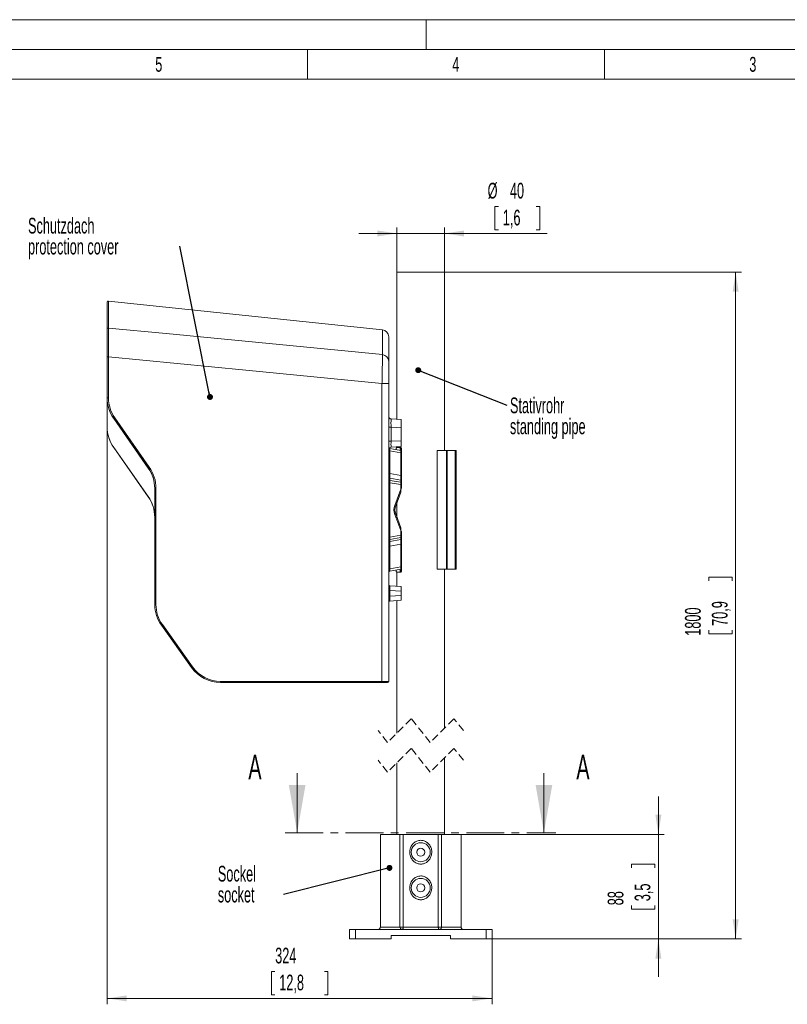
# Model space of a CAD drawing. Header units: millimetres. Extents: x 0 to 420, y 0 to 297.
# Tile 5 of 13: x 162 to 291, y 131 to 297. Entities that reach past the tile are written whole.
import ezdxf

# ---------------------------------------------------------------- set-up
doc = ezdxf.new("R2010")
doc.units = ezdxf.units.MM
doc.linetypes.add('CENTER', pattern=[10.16, 6.35, -1.27, 1.27, -1.27])
doc.linetypes.add('HIDDEN', pattern=[1.905, 1.27, -0.635])
doc.styles.add('SLDTEXTSTYLE0', font='TXT', dxfattribs={"width": 0.638186})
doc.styles.add('SLDTEXTSTYLE1', font='TXT', dxfattribs={"width": 0.605})
doc.dimstyles.new('SLDDIMSTYLE0', dxfattribs={"dimtxt": 2.568319, "dimasz": 3.3, "dimexe": 0, "dimexo": 0.0625, "dimgap": 0.64208, "dimtad": 1, "dimdec": 3, "dimlfac": 5, "dimrnd": 1e-09, "dimzin": 12, "dimdsep": 46, "dimtxsty": 'SLDTEXTSTYLE1', "dimsah": 1, "dimcen": 0.09, "dimadec": 0, "dimazin": 3, "dimtfac": 1, "dimtdec": 1, "dimtmove": 0, "dimatfit": 0, "dimfxl": 1, "dimfrac": 2, "dimtolj": 1, "dimtzin": 12, "dimarcsym": 0})
doc.dimstyles.new('SLDDIMSTYLE1', dxfattribs={"dimtxt": 2.568319, "dimasz": 3.3, "dimexe": 0, "dimexo": 0.0625, "dimgap": 0.64208, "dimtad": 1, "dimdec": 3, "dimlfac": 5, "dimrnd": 1e-09, "dimzin": 12, "dimdsep": 46, "dimtxsty": 'SLDTEXTSTYLE1', "dimsah": 1, "dimcen": 0.09, "dimadec": 0, "dimazin": 3, "dimtfac": 1, "dimtdec": 1, "dimtofl": 0, "dimtmove": 0, "dimatfit": 3, "dimfxl": 1, "dimfrac": 2, "dimtolj": 1, "dimtzin": 12, "dimarcsym": 0})
doc.dimstyles.new('SLDDIMSTYLE2', dxfattribs={"dimtxt": 2.568319, "dimasz": 3.3, "dimexe": 0, "dimexo": 0.0625, "dimgap": 0.64208, "dimtad": 1, "dimdec": 0, "dimlfac": 5, "dimrnd": 1e-09, "dimzin": 12, "dimdsep": 46, "dimtxsty": 'SLDTEXTSTYLE1', "dimsah": 1, "dimcen": 0.09, "dimadec": 0, "dimazin": 3, "dimtfac": 1, "dimtdec": 1, "dimtofl": 0, "dimtmove": 0, "dimatfit": 3, "dimfxl": 1, "dimfrac": 2, "dimtolj": 1, "dimtzin": 12, "dimarcsym": 0})
doc.dimstyles.new('SLDDIMSTYLE3', dxfattribs={"dimtxt": 0, "dimasz": 1, "dimexe": 0, "dimexo": 0.0625, "dimgap": 0, "dimtad": 0, "dimtih": 1, "dimtoh": 1, "dimdec": 0, "dimrnd": 1e-09, "dimzin": 0, "dimdsep": 46, "dimtxsty": 'Standard', "dimblk1": 'DOT', "dimblk2": 'DOT', "dimsah": 1, "dimcen": 0.09, "dimadec": 0, "dimazin": 0, "dimtfac": 1, "dimtdec": 0, "dimtofl": 0, "dimtmove": 0, "dimatfit": 3, "dimldrblk": 'DOT', "dimfxl": 1, "dimfrac": 2, "dimtolj": 1, "dimtzin": 0, "dimarcsym": 0})

# ---------------------------------------------------------------- blocks, each defined once
blk = doc.blocks.new('*D11')
at = {"color": 7, "linetype": 'Continuous', "lineweight": 0}
for p, q in [((269.08, 159.88), (269.08, 166.28)), ((235.88, 159.88), (270.08, 159.88)), ((269.08, 142.28), (269.08, 159.88)), ((264.55, 154.27), (264.55, 154.86)), ((264.55, 154.86), (268.49, 154.86)), ((268.49, 154.86), (268.49, 154.27)), ((264.55, 147.9), (264.55, 147.31)), ((268.49, 147.31), (268.49, 147.9)), ((264.55, 147.31), (268.49, 147.31)), ((241.08, 142.28), (270.08, 142.28)), ((269.08, 142.28), (269.08, 135.88))]:
    blk.add_line(p, q, dxfattribs=at)
for points in [[(269.08, 159.88), (269.58, 163.18), (268.58, 163.18)], [(269.08, 142.28), (268.58, 138.98), (269.58, 138.98)]]:
    blk.add_solid(points, dxfattribs=at)
at = {"color": 7, "linetype": 'Continuous', "lineweight": 0, "char_height": 2.646, "attachment_point": 1, "rotation": 90, "style": 'SLDTEXTSTYLE1'}
for s, insert in [('3,5', (265.08, 148.63, -37.98)), ('88', (260.55, 147.95, -37.98))]:
    blk.add_mtext(s, dxfattribs=dict(at, insert=insert))
blk = doc.blocks.new('*D12')
at = {"color": 7, "linetype": 'Continuous', "lineweight": 0}
for p, q in [((242.16, 265.55), (241.58, 265.55)), ((241.58, 265.55), (241.58, 261.61)), ((248.53, 265.55), (249.12, 265.55)), ((249.12, 265.55), (249.12, 261.61)), ((225.08, 254.52), (225.08, 262.02)), ((233.08, 254.52), (233.08, 262.02)), ((225.08, 261.02), (218.68, 261.02)), ((225.08, 261.02), (233.08, 261.02)), ((233.08, 261.02), (250.36, 261.02)), ((241.58, 261.61), (242.16, 261.61)), ((249.12, 261.61), (248.53, 261.61))]:
    blk.add_line(p, q, dxfattribs=at)
for points in [[(225.08, 261.02), (221.78, 261.52), (221.78, 260.52)], [(233.08, 261.02), (236.38, 260.52), (236.38, 261.52)]]:
    blk.add_solid(points, dxfattribs=at)
at = {"color": 7, "linetype": 'Continuous', "lineweight": 0, "char_height": 2.646, "attachment_point": 1, "style": 'SLDTEXTSTYLE1'}
for s, insert in [('%%c', (240.34, 269.55, -37.98)), ('40', (244.09, 269.55, -37.98)), ('1,6', (242.9, 265.02, -37.98))]:
    blk.add_mtext(s, dxfattribs=dict(at, insert=insert))
blk = doc.blocks.new('*D13')
at = {"color": 7, "linetype": 'Continuous', "lineweight": 0}
for p, q in [((233.08, 254.52), (283.09, 254.52)), ((282.09, 142.28), (282.09, 254.52)), ((277.56, 202.57), (277.56, 203.15)), ((277.56, 203.15), (281.5, 203.15)), ((281.5, 203.15), (281.5, 202.57)), ((277.56, 194.24), (277.56, 193.65)), ((281.5, 193.65), (281.5, 194.24)), ((277.56, 193.65), (281.5, 193.65)), ((241.08, 142.28), (283.09, 142.28))]:
    blk.add_line(p, q, dxfattribs=at)
for points in [[(282.09, 254.52), (281.59, 251.22), (282.59, 251.22)], [(282.09, 142.28), (282.59, 145.58), (281.59, 145.58)]]:
    blk.add_solid(points, dxfattribs=at)
at = {"color": 7, "linetype": 'Continuous', "lineweight": 0, "char_height": 2.646, "attachment_point": 1, "rotation": 90, "style": 'SLDTEXTSTYLE1'}
for s, insert in [('1800', (273.56, 193.31, -37.98)), ('70,9', (278.09, 194.97, -37.98))]:
    blk.add_mtext(s, dxfattribs=dict(at, insert=insert))
blk = doc.blocks.new('*D14')
at = {"color": 7, "linetype": 'Continuous', "lineweight": 0}
for p, q in [((176.3, 233.31), (176.3, 131.28)), ((241.08, 142.28), (241.08, 131.28)), ((204.53, 136.82), (203.94, 136.82)), ((203.94, 136.82), (203.94, 132.87)), ((212.86, 136.82), (213.45, 136.82)), ((213.45, 136.82), (213.45, 132.87)), ((203.94, 132.87), (204.53, 132.87)), ((213.45, 132.87), (212.86, 132.87)), ((241.08, 132.28), (176.3, 132.28))]:
    blk.add_line(p, q, dxfattribs=at)
for points in [[(176.3, 132.28), (179.6, 131.78), (179.6, 132.78)], [(241.08, 132.28), (237.78, 132.78), (237.78, 131.78)]]:
    blk.add_solid(points, dxfattribs=at)
at = {"color": 7, "linetype": 'Continuous', "lineweight": 0, "char_height": 2.646, "attachment_point": 1, "style": 'SLDTEXTSTYLE1'}
for s, insert in [('324', (204.58, 140.81, -37.98)), ('12,8', (205.26, 136.28, -37.98))]:
    blk.add_mtext(s, dxfattribs=dict(at, insert=insert))
blk = doc.blocks.new('SW_NOTE_9')
at = {"color": 0, "linetype": 'Continuous', "lineweight": 0, "attachment_point": 1, "style": 'SLDTEXTSTYLE1'}
for s, insert, char_height in [('Schutzdach', (-25.58, 4.8), 2.646), ('protection cover', (-25.58, 1.28), 2.6458)]:
    blk.add_mtext(s, dxfattribs=dict(at, insert=insert, char_height=char_height))
blk = doc.blocks.new('_DOT')
at = {"color": 0, "linetype": 'ByBlock', "lineweight": -2}
blk.add_line((-0.5, 0), (-1, 0), dxfattribs=at)
at = {"color": 0, "linetype": 'ByBlock', "const_width": 0.5}
blk.add_lwpolyline([(-0.25, 0, 1), (0.25, 0, 1)], format="xyb", close=True, dxfattribs=at)
blk = doc.blocks.new('SW_NOTE_10')
at = {"color": 0, "linetype": 'Continuous', "lineweight": 0, "char_height": 2.646, "attachment_point": 1, "style": 'SLDTEXTSTYLE1'}
for s, insert in [('Sockel', (-11.08, 4.8)), ('socket', (-11.08, 1.28))]:
    blk.add_mtext(s, dxfattribs=dict(at, insert=insert))
blk = doc.blocks.new('SW_NOTE_11')
at = {"color": 0, "linetype": 'Continuous', "lineweight": 0, "attachment_point": 1, "style": 'SLDTEXTSTYLE1'}
for s, insert, char_height in [('Stativrohr', (0.5, 1.27), 2.646), ('standing pipe', (0.5, -2.26), 2.6458)]:
    blk.add_mtext(s, dxfattribs=dict(at, insert=insert, char_height=char_height))

msp = doc.modelspace()

# ---------------------------------------------------------------- linework, layer by layer
at = {"color": 133, "linetype": 'Continuous', "lineweight": 0}
for p, q in [((420, 297), (0, 297)), ((230, 292), (230, 297)), ((415, 292), (5, 292)), ((210, 292), (210, 287)), ((260, 292), (260, 287)), ((210, 287), (160, 287)), ((260, 287), (210, 287)), ((310, 287), (260, 287))]:
    msp.add_line(p, q, dxfattribs=at)
at = {"color": 7, "linetype": 'Continuous', "lineweight": 15}
for p, q in [((225.08128, 254.51961), (225.08128, 229.75535)), ((233.08128, 254.51961), (225.08128, 254.51961)), ((233.08128, 224.51961), (233.08128, 254.51961)), ((176.30364, 244.91617), (176.30364, 249.45322)), ((222.62907, 244.80635), (176.52455, 249.65212)), ((176.30364, 240.26362), (176.30364, 244.91617)), ((223.70364, 243.61292), (223.70364, 239.4695)), ((176.30364, 233.3526), (176.30364, 240.26362)), ((223.70364, 239.4695), (223.70364, 235.78049)), ((223.70364, 235.78049), (223.70364, 185.63761)), ((176.30364, 233.3095), (176.30364, 233.3526)), ((176.30364, 228.46756), (176.30364, 233.3095)), ((183.21387, 221.53131), (177.39341, 229.85172)), ((224.0827, 229.80769), (225.80364, 229.71749)), ((225.80364, 229.71749), (225.80364, 228.31942)), ((176.30364, 228.42445), (176.30364, 228.46756)), ((225.80364, 228.31942), (225.80364, 226.13623)), ((225.80364, 226.13623), (225.80364, 225.1376)), ((177.3934, 224.97273), (177.39341, 224.97295)), ((177.3934, 224.97273), (183.21387, 216.68398)), ((177.39341, 225.0157), (183.21387, 216.72696)), ((223.86891, 224.82111), (225.70364, 224.4976)), ((225.80364, 225.1376), (224.0827, 225.04742)), ((224.95119, 224.63028), (224.95119, 224.6976)), ((225.0538, 224.9976), (225.53263, 224.9976)), ((225.08128, 225.09975), (225.08128, 224.9976)), ((225.53263, 224.9976), (225.72057, 224.9976)), ((225.63524, 224.6976), (225.63524, 224.50967)), ((225.70364, 224.4976), (225.70364, 224.10369)), ((225.70364, 224.10369), (225.70364, 220.28545)), ((225.82317, 224.6976), (225.82317, 218.29761)), ((231.83511, 224.51961), (231.83511, 204.51961)), ((231.83511, 224.51961), (233.43511, 224.51961)), ((233.43511, 224.51961), (233.43511, 204.51961)), ((233.43511, 224.51961), (233.55572, 224.51961)), ((233.55572, 224.51961), (234.8815, 224.51961)), ((234.8815, 224.51961), (235.06243, 224.51961)), ((235.06243, 204.51961), (235.06243, 224.51961)), ((223.86891, 219.82112), (225.70364, 219.49761)), ((223.86891, 219.46846), (225.70364, 219.14495)), ((225.70364, 220.28545), (225.70364, 219.49761)), ((225.70364, 219.49761), (225.70364, 219.14495)), ((225.70364, 219.14495), (225.70364, 218.75103)), ((225.70364, 218.75103), (225.70364, 217.98695)), ((184.30364, 198.56039), (184.30364, 218.11664)), ((225.70364, 217.49761), (224.8607, 215.18165)), ((225.72057, 217.99761), (225.70364, 217.99761)), ((225.70364, 217.98695), (225.70364, 217.49761)), ((183.21387, 216.68398), (183.21387, 216.6842)), ((225.08128, 215.78767), (225.08128, 213.20754)), ((224.8607, 213.81357), (225.70364, 211.4976)), ((225.70364, 211.4976), (225.70364, 211.00826)), ((225.70364, 211.00826), (225.70364, 210.24419)), ((225.70364, 210.99761), (225.72057, 210.99761)), ((225.82317, 210.6976), (225.82317, 204.29761)), ((225.70364, 209.85026), (223.86891, 209.52675)), ((225.70364, 209.49761), (223.86891, 209.1741)), ((225.70364, 210.24419), (225.70364, 209.85026)), ((225.70364, 209.85026), (225.70364, 209.49761)), ((225.70364, 209.49761), (225.70364, 208.70976)), ((225.70364, 208.70976), (225.70364, 204.89153)), ((225.70364, 204.49761), (223.86891, 204.1741)), ((224.95119, 204.29761), (224.95119, 204.36493)), ((225.53263, 203.99761), (225.0538, 203.99761)), ((225.08128, 203.99761), (225.08128, 201.64127)), ((225.72057, 203.99761), (225.53263, 203.99761)), ((225.63524, 204.48555), (225.63524, 204.29761)), ((225.70364, 204.89153), (225.70364, 204.49761)), ((231.83511, 204.51961), (233.43511, 204.51961)), ((233.08128, 177.75879), (233.08128, 204.51961)), ((233.55572, 204.51961), (233.43511, 204.51961)), ((233.55572, 204.51961), (234.8815, 204.51961)), ((235.06243, 204.51961), (234.8815, 204.51961)), ((223.88969, 201.7246), (225.80364, 201.59076)), ((225.80364, 201.59076), (225.80364, 200.79271)), ((225.80364, 200.79271), (225.80364, 200.0825)), ((225.80364, 199.28446), (223.88969, 199.15062)), ((225.08128, 199.23394), (225.08128, 176.93378)), ((225.80364, 200.0825), (225.80364, 199.28446)), ((190.50895, 187.95018), (185.42124, 195.07297)), ((222.54726, 185.43761), (195.39135, 185.43761)), ((223.50364, 185.43761), (222.54726, 185.43761)), ((233.08128, 159.88313), (233.08128, 172.75879)), ((225.08128, 171.93379), (225.08128, 159.88313)), ((222.28128, 159.88313), (222.28128, 144.28314)), ((222.28128, 159.88313), (225.57405, 159.88313)), ((225.57405, 159.88313), (226.13884, 159.88313)), ((226.13884, 159.88313), (232.02371, 159.88313)), ((232.02371, 159.88313), (232.5885, 159.88313)), ((232.5885, 159.88313), (235.88128, 159.88313)), ((235.88128, 144.28314), (235.88128, 159.88313)), ((217.08127, 142.28314), (217.08127, 143.88315)), ((217.08127, 143.88315), (218.08127, 143.88315)), ((218.08127, 143.88315), (240.08128, 143.88315)), ((234.08128, 142.88315), (224.08127, 142.88315)), ((224.08127, 142.28314), (224.08127, 142.88315)), ((234.08128, 142.88315), (234.08128, 142.28314)), ((240.08128, 143.88315), (241.08128, 143.88315)), ((241.08128, 143.88315), (241.08128, 142.28314)), ((218.08127, 142.28314), (217.08127, 142.28314)), ((218.08127, 142.28314), (224.08127, 142.28314)), ((234.08128, 142.28314), (240.08128, 142.28314)), ((241.08128, 142.28314), (240.08128, 142.28314))]:
    msp.add_line(p, q, dxfattribs=at)
at = {"color": 8, "linetype": 'Continuous', "lineweight": 0}
for p, q in [((176.52455, 249.65212), (176.52455, 245.10883)), ((222.62907, 240.62732), (222.62907, 244.80635)), ((176.30364, 240.26362), (176.51236, 240.26362)), ((176.51236, 240.26362), (176.51236, 233.3526)), ((222.55598, 185.63761), (222.55598, 235.78049)), ((223.70364, 235.78049), (222.55598, 235.78049)), ((176.30364, 233.3526), (176.51236, 233.3526)), ((183.21387, 221.57496), (177.39341, 229.89537)), ((177.39341, 229.89537), (177.39341, 229.85172)), ((177.5658, 230.01008), (183.38627, 221.68968)), ((223.70364, 228.4096), (224.0827, 228.4096)), ((224.0827, 228.4096), (224.0827, 226.04605)), ((225.80364, 228.31942), (224.0827, 228.4096)), ((223.70364, 226.04605), (224.0827, 226.04605)), ((224.0827, 226.04605), (225.80364, 226.13623)), ((177.39341, 225.0157), (177.39341, 224.97295)), ((177.39341, 224.97295), (183.21387, 216.6842)), ((223.86891, 224.4272), (223.86891, 220.60896)), ((225.70364, 224.10369), (223.86891, 224.4272)), ((225.82317, 224.6976), (225.63524, 224.6976)), ((233.55572, 224.51961), (233.55572, 204.51961)), ((234.8815, 204.51961), (234.8815, 224.51961)), ((183.21387, 221.53131), (183.21387, 221.57496)), ((223.86891, 220.60896), (223.70364, 220.60896)), ((223.86891, 220.60896), (225.70364, 220.28545)), ((223.86891, 219.07455), (223.86891, 209.92067)), ((225.70364, 218.75103), (223.86891, 219.07455)), ((184.30364, 218.11664), (184.51236, 218.11664)), ((184.51236, 218.11664), (184.51236, 198.56039)), ((224.70749, 215.25005), (225.70364, 217.98695)), ((225.70364, 218.29761), (225.82317, 218.29761)), ((183.21387, 216.6842), (183.21387, 216.72696)), ((225.70364, 211.00826), (224.70749, 213.74517)), ((225.82317, 210.6976), (225.70364, 210.6976)), ((223.86891, 209.92067), (225.70364, 210.24419)), ((223.86891, 208.38625), (223.70364, 208.38625)), ((225.70364, 208.70976), (223.86891, 208.38625)), ((223.86891, 208.38625), (223.86891, 204.56802)), ((223.86891, 204.56802), (225.70364, 204.89153)), ((225.63524, 204.29761), (225.82317, 204.29761)), ((223.70364, 200.92654), (223.88969, 200.92654)), ((223.88969, 200.92654), (223.88969, 199.94867)), ((225.80364, 200.79271), (223.88969, 200.92654)), ((223.70364, 199.94867), (223.88969, 199.94867)), ((223.88969, 199.94867), (225.80364, 200.0825)), ((184.30364, 198.56039), (184.51236, 198.56039)), ((185.59271, 195.18921), (190.68042, 188.06642)), ((195.40007, 185.63761), (222.55598, 185.63761)), ((222.55598, 185.63761), (223.70364, 185.63761)), ((225.57405, 144.28314), (225.57405, 159.88313)), ((226.13884, 159.88313), (226.13884, 144.28314)), ((232.02371, 144.28314), (232.02371, 159.88313)), ((232.5885, 159.88313), (232.5885, 144.28314)), ((222.28128, 144.28314), (225.57405, 144.28314)), ((226.13884, 144.28314), (225.57405, 144.28314)), ((226.13884, 144.28314), (232.02371, 144.28314)), ((232.5885, 144.28314), (232.02371, 144.28314)), ((232.5885, 144.28314), (235.88128, 144.28314)), ((218.08127, 143.88315), (218.08127, 142.28314)), ((240.08128, 142.28314), (240.08128, 143.88315))]:
    msp.add_line(p, q, dxfattribs=at)
at = {"color": 7, "linetype": 'HIDDEN', "lineweight": 0}
for p, q in [((227.49378, 179.34628), (223.49378, 175.34628)), ((230.66878, 175.34628), (227.49378, 179.34628)), ((234.66878, 179.34628), (230.66878, 175.34628)), ((236.25628, 177.34628), (234.66878, 179.34628)), ((223.49378, 175.34628), (221.90628, 177.34628)), ((227.49378, 174.34628), (223.49378, 170.34628)), ((230.66878, 170.34628), (227.49378, 174.34628)), ((234.66878, 174.34628), (230.66878, 170.34628)), ((236.25628, 172.34628), (234.66878, 174.34628)), ((223.49378, 170.34628), (221.90628, 172.34628))]:
    msp.add_line(p, q, dxfattribs=at)
at = {"color": 7, "linetype": 'Continuous', "lineweight": 0}
for p, q in [((208.2788, 170.16835), (208.2788, 160.16835)), ((249.81725, 170.16835), (249.81725, 160.16835))]:
    msp.add_line(p, q, dxfattribs=at)
at = {"color": 7, "linetype": 'CENTER', "lineweight": 0}
msp.add_line((206.2788, 160.16835), (251.81725, 160.16835), dxfattribs=at)
at = {"color": 8, "linetype": 'Continuous', "lineweight": 0, "flags": 128}
for points in [[(176.52455, 245.10883), (186.24711, 244.16418), (222.62907, 240.62732)], [(222.55598, 235.78049), (199.63526, 238.01289), (176.51236, 240.26362)], [(226.13884, 144.28314), (226.13436, 144.20511), (226.1211, 144.13005), (226.09956, 144.06091), (226.07058, 144.00031), (226.03526, 143.95055), (225.99497, 143.91359), (225.95125, 143.89083), (225.90578, 143.88315)], [(232.02371, 144.28314), (232.02819, 144.20511), (232.04145, 144.13005), (232.06299, 144.06091), (232.09197, 144.00031), (232.12729, 143.95055), (232.16758, 143.91359), (232.2113, 143.89083), (232.25677, 143.88315)]]:
    msp.add_lwpolyline(points, dxfattribs=at)
at = {"color": 7, "linetype": 'Continuous', "lineweight": 15, "flags": 128}
for points in [[(225.0538, 224.9976), (225.03378, 224.99185), (225.01454, 224.97478), (224.9968, 224.94705), (224.98125, 224.90973), (224.96849, 224.86428), (224.95901, 224.81241), (224.95317, 224.75613), (224.95119, 224.6976)], [(225.63524, 224.6976), (225.63326, 224.75613), (225.62742, 224.81241), (225.61794, 224.86428), (225.60518, 224.90973), (225.58964, 224.94705), (225.57189, 224.97478), (225.55265, 224.99185), (225.53263, 224.9976)], [(225.72057, 224.9976), (225.74058, 224.99185), (225.75983, 224.97478), (225.77757, 224.94705), (225.79312, 224.90973), (225.80588, 224.86428), (225.81536, 224.81241), (225.8212, 224.75613), (225.82317, 224.6976)], [(225.82317, 218.29761), (225.8212, 218.23908), (225.81536, 218.1828), (225.80588, 218.13093), (225.79312, 218.08548), (225.77757, 218.04817), (225.75983, 218.02044), (225.74058, 218.00337), (225.72057, 217.99761)], [(225.72057, 210.99761), (225.74058, 210.99185), (225.75983, 210.97478), (225.77757, 210.94705), (225.79312, 210.90974), (225.80588, 210.86428), (225.81536, 210.81241), (225.8212, 210.75614), (225.82317, 210.6976)], [(224.95119, 204.29761), (224.95317, 204.23908), (224.95901, 204.1828), (224.96849, 204.13094), (224.98125, 204.08548), (224.9968, 204.04817), (225.01454, 204.02044), (225.03378, 204.00337), (225.0538, 203.99761)], [(225.53263, 203.99761), (225.55265, 204.00337), (225.57189, 204.02044), (225.58964, 204.04817), (225.60518, 204.08548), (225.61794, 204.13094), (225.62742, 204.1828), (225.63326, 204.23908), (225.63524, 204.29761)], [(225.82317, 204.29761), (225.8212, 204.23908), (225.81536, 204.1828), (225.80588, 204.13094), (225.79312, 204.08548), (225.77757, 204.04817), (225.75983, 204.02044), (225.74058, 204.00337), (225.72057, 203.99761)]]:
    msp.add_lwpolyline(points, dxfattribs=at)
at = {"color": 7, "linetype": 'Continuous', "lineweight": 15}
for centre, radius in [((229.08127, 156.88314), 1.6), ((229.08127, 156.88313), 0.68), ((229.08128, 150.88314), 1.6), ((229.08127, 150.88314), 0.68)]:
    msp.add_circle(centre, radius, dxfattribs=at)
for centre, radius, start, end in [((176.50363, 249.45323), 0.19999, 83.9970846, 180.0015925), ((222.50364, 243.61292), 1.2, 0.0000727, 83.9999275), ((182.33487, 233.35335), 6.03123, 180.007123, 214.9839592), ((182.33657, 233.31024), 6.03293, 180.007113, 214.9788717), ((224.10363, 230.20713), 0.39999, 179.999986, 267.0006353), ((182.30927, 228.46561), 6.00563, 179.9814081, 215.060841), ((182.30835, 228.42257), 6.00471, 179.9820481, 215.0636097), ((224.10363, 224.64798), 0.39999, 92.9993647, 180.0017215), ((223.90361, 225.01798), 0.1999, 228.1669291, 260.0038864), ((178.26858, 218.11577), 6.03506, 0.008257, 34.9724736), ((178.27039, 218.07269), 6.03325, 0.0080525, 34.9778873), ((223.90364, 220.01808), 0.2, 180.0020152, 259.9985786), ((223.90364, 219.66543), 0.2, 179.9986002, 259.9985786), ((178.29719, 213.27679), 6.00645, 359.9839712, 35.0583466), ((178.29631, 213.23375), 6.00733, 359.9833202, 35.0557031), ((226.74008, 214.49761), 1.99999, 159.9998966, 200.0001034), ((223.90364, 209.32979), 0.2, 100.0005888, 180.0022325), ((223.90363, 208.97714), 0.19999, 99.9987882, 180.000618), ((223.90364, 203.97714), 0.2, 100.0005888, 180.0022325), ((223.90363, 201.9241), 0.19999, 179.9984889, 266.0021613), ((223.90365, 198.9511), 0.20001, 94.0037514, 179.9990135), ((190.30361, 198.56039), 5.99997, 179.9999831, 215.5377766), ((195.39136, 191.43762), 6.00001, 215.5377091, 269.9999102), ((223.50364, 185.63761), 0.2, 270.0006675, 359.9984787), ((221.88127, 144.28315), 0.40001, 270.0006675, 359.9984787), ((236.28127, 144.28314), 0.4, 180.0000638, 270.00079)]:
    msp.add_arc(centre, radius, start, end, dxfattribs=at)
at = {"color": 8, "linetype": 'Continuous', "lineweight": 0}
for centre, radius, start, end in [((176.50128, 244.91253), 0.19767, 83.2396738, 178.9476075), ((222.52573, 239.45386), 1.17801, 0.7610725, 84.9674258), ((182.34454, 233.35343), 5.83218, 180.0081134, 214.9777816), ((176.2181, 231.84855), 2.27954, 301.0369052, 306.2435155), ((247.51895, 229.10864), 23.44667, 178.2915199, 181.7084801), ((236.03547, 225.54674), 11.96319, 177.60792, 182.39208), ((224.23957, 224.7892), 0.51811, 182.4011673, 224.3228802), ((223.28136, 224.62416), 0.61968, 341.4679317, 18.5320683), ((182.04655, 223.51615), 2.26514, 301.0203486, 306.260072), ((178.27823, 218.11584), 6.23413, 0.007361, 34.9785545), ((228.58535, 220.21504), 4.73286, 175.2256876, 184.7743124), ((224.53037, 219.57811), 0.83133, 173.9707532, 217.281559), ((224.76526, 219.955), 1.06349, 176.5997773, 205.982094), ((223.32335, 219.63413), 0.57672, 343.1870875, 18.9188682), ((223.28137, 219.27151), 0.61968, 341.4676496, 18.5323504), ((226.77483, 214.49761), 2.20002, 160.0002083, 199.9997917), ((224.51629, 214.616), 0.66225, 58.6634888, 73.2189248), ((224.51629, 214.37922), 0.66225, 286.7810752, 301.3365112), ((224.41646, 209.44897), 0.72271, 139.2556616, 189.4920262), ((224.76509, 209.04025), 1.06332, 154.0155361, 183.4025926), ((228.58535, 208.78018), 4.73286, 175.2256876, 184.7743124), ((223.28137, 209.72371), 0.61968, 341.4676496, 18.5323504), ((223.32335, 209.36108), 0.57672, 341.0811318, 16.8129125), ((224.41646, 204.09631), 0.72271, 139.2556616, 189.4920262), ((223.28136, 204.37106), 0.61968, 341.4679317, 18.5320683), ((235.38512, 201.32557), 11.50236, 178.011949, 181.988051), ((235.38435, 199.54965), 11.50159, 178.0118453, 181.9881547), ((190.31243, 198.56042), 5.80007, 180.0002355, 215.5374736), ((184.34901, 196.83924), 2.06625, 301.2602015, 307.0069607), ((189.43672, 189.71645), 2.06625, 301.2602015, 307.0069607), ((195.40006, 191.43759), 5.79999, 215.537619, 270.0000687), ((194.24694, 185.58771), 1.15421, 352.5275668, 2.4775437), ((221.40301, 185.5877), 1.15405, 352.5268853, 2.4782252), ((225.94342, 144.25192), 0.37068, 175.167648, 264.1720442), ((232.21913, 144.25192), 0.37069, 275.8281129, 4.831689)]:
    msp.add_arc(centre, radius, start, end, dxfattribs=at)
for points, knots in [([(176.52455, 245.10883), (176.52467, 245.02749), (176.52498, 244.82962), (176.52464, 244.46361), (176.52388, 243.97551), (176.52251, 243.36962), (176.52063, 242.67457), (176.51868, 242.04328), (176.51667, 241.44076), (176.51472, 240.88675), (176.51315, 240.47241), (176.51236, 240.26362)], [0, 0, 0, 0, 0.050363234, 0.122515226, 0.22661733, 0.352582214, 0.497661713, 0.656972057, 0.743453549, 0.870722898, 1, 1, 1, 1]), ([(222.55598, 235.78049), (222.56195, 236.04365), (222.57375, 236.56343), (222.58977, 237.34038), (222.6039, 238.08969), (222.61554, 238.78909), (222.62422, 239.40399), (222.62932, 239.9166), (222.632, 240.31304), (222.62992, 240.53679), (222.62907, 240.62732)], [0, 0, 0, 0, 0.162907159, 0.321754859, 0.48094096, 0.626711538, 0.754657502, 0.861519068, 0.943971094, 1, 1, 1, 1]), ([(228.74464, 158.84987), (228.85664, 158.86546), (229.15484, 158.90697), (229.65656, 158.81703), (230.18952, 158.53019), (230.62689, 158.05434), (230.8985, 157.4401), (230.96461, 156.77497), (230.83535, 156.14114), (230.53085, 155.58086), (230.07916, 155.15678), (229.66115, 154.96937), (229.23854, 154.87573), (228.78713, 154.87335), (228.21369, 155.07691), (227.72042, 155.47185), (227.3648, 156.03091), (227.2026, 156.68488), (227.24509, 157.34038), (227.47013, 157.93902), (227.8665, 158.44111), (228.32573, 158.74144), (228.63988, 158.82276), (228.74464, 158.84987)], [0, 0, 0, 0, 0.0280508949, 0.0746841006, 0.1238047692, 0.1762782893, 0.2324578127, 0.2879522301, 0.3398873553, 0.3911181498, 0.4442012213, 0.4911161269, 0.5029158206, 0.55186859, 0.6008933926, 0.6515060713, 0.7062627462, 0.7627673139, 0.816251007, 0.8673131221, 0.9194678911, 0.9731455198, 1, 1, 1, 1]), ([(228.74464, 152.84986), (228.85664, 152.86546), (229.15484, 152.90699), (229.65657, 152.81704), (230.18952, 152.5302), (230.62689, 152.05434), (230.89849, 151.4401), (230.96461, 150.77497), (230.83535, 150.14115), (230.53085, 149.58087), (230.07916, 149.15679), (229.66115, 148.96937), (229.23854, 148.87573), (228.78713, 148.87335), (228.21369, 149.07691), (227.72042, 149.47185), (227.36481, 150.03091), (227.2026, 150.68488), (227.24509, 151.34038), (227.47013, 151.93903), (227.86651, 152.44111), (228.32573, 152.74145), (228.63988, 152.82275), (228.74464, 152.84986)], [0, 0, 0, 0, 0.028051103, 0.074684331, 0.123805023, 0.176278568, 0.232459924, 0.2879524, 0.33988755, 0.391118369, 0.444201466, 0.491116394, 0.502916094, 0.551868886, 0.600893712, 0.651506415, 0.706263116, 0.762765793, 0.816251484, 0.867313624, 0.919468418, 0.973146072, 1, 1, 1, 1])]:
    msp.add_open_spline(points, degree=3, knots=knots, dxfattribs=at)
at = {"color": 7, "linetype": 'Continuous', "lineweight": 0}
for points in [[(208.2788, 160.16835), (209.6788, 168.16835), (206.8788, 168.16835)], [(249.81725, 160.16835), (251.21725, 168.16835), (248.41725, 168.16835)]]:
    msp.add_solid(points, dxfattribs=at)

# ---------------------------------------------------------------- block references
for name, p in [('SW_NOTE_9', (188.55177, 258.85701)), ('SW_NOTE_11', (243.5967, 232.14243)), ('SW_NOTE_10', (206.00386, 149.79162))]:
    msp.add_blockref(name, p, dxfattribs=at)

# ---------------------------------------------------------------- texts
at = {"color": 254, "linetype": 'Continuous', "lineweight": 0, "char_height": 2.50001, "attachment_point": 2, "style": 'SLDTEXTSTYLE0'}
for s, insert in [('5', (184.98195, 290.73474)), ('4', (234.98201, 290.73474)), ('3', (284.98195, 290.73474))]:
    msp.add_mtext(s, dxfattribs=dict(at, insert=insert))
at = {"color": 7, "linetype": 'Continuous', "char_height": 4.10931, "attachment_point": 1, "style": 'SLDTEXTSTYLE1'}
for insert in [(200.06358, 173.27186), (255.2755, 173.27186)]:
    msp.add_mtext('A', dxfattribs=dict(at, insert=insert))

# ---------------------------------------------------------------- dimensions: what is measured, and where the dimension line sits
at = {"color": 7, "linetype": 'Continuous', "lineweight": 0}
dim = msp.add_linear_dim(base=(233.08127, 261.02144), p1=(225.08127, 254.51961), p2=(233.08127, 254.51961), text='%%c<>', dimstyle='SLDDIMSTYLE0', dxfattribs=at)
dim.commit()
dim.dimension.update_dxf_attribs({"geometry": '*D12', "text_midpoint": (245.34951, 261.02144), "dimtype": 160})
dim = msp.add_linear_dim(base=(282.09155, 254.51961), p1=(241.08127, 142.28314), p2=(233.08127, 254.51961), angle=90, text='1800', dimstyle='SLDDIMSTYLE1', dxfattribs=at)
dim.commit()
dim.dimension.update_dxf_attribs({"geometry": '*D13', "text_midpoint": (282.09155, 198.40138), "dimtype": 160})
dim = msp.add_linear_dim(base=(176.30364, 132.28314), p1=(241.08127, 142.28314), p2=(176.30364, 233.3095), dimstyle='SLDDIMSTYLE2', dxfattribs=at)
dim.commit()
dim.dimension.update_dxf_attribs({"geometry": '*D14', "text_midpoint": (208.69246, 132.28314), "dimtype": 160})
dim = msp.add_linear_dim(base=(269.08127, 159.88314), p1=(241.08127, 142.28314), p2=(235.88127, 159.88314), angle=90, dimstyle='SLDDIMSTYLE0', dxfattribs=at)
dim.commit()
dim.dimension.update_dxf_attribs({"geometry": '*D11', "text_midpoint": (269.08127, 151.08314), "dimtype": 160})

# ---------------------------------------------------------------- leaders
for points in [[(193.60467, 233.50561), (188.55177, 258.85701)], [(228.6568, 238.01056), (243.5967, 232.14243)], [(223.81718, 154.24323), (206.00386, 149.79162)]]:
    msp.add_leader(points, dimstyle='SLDDIMSTYLE3', dxfattribs=at)

doc.saveas('drawing.dxf')
